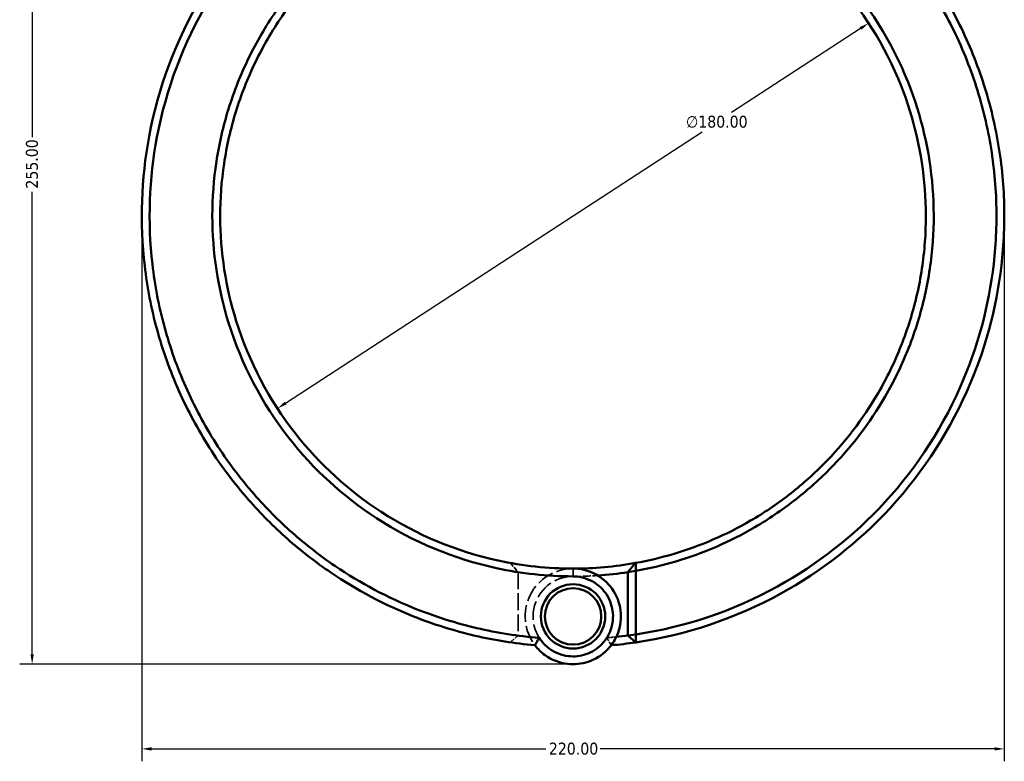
# Model space of a CAD drawing. Header units: millimetres. Extents: x 0 to 898, y 0 to 872.
# Tile 3 of 15: x 273 to 525, y 187 to 376. Entities that reach past the tile are written whole.
import ezdxf

# ---------------------------------------------------------------- set-up
doc = ezdxf.new("R2010")
doc.units = ezdxf.units.MM
doc.linetypes.add('DASHED', pattern=[0.2067, 0.1654, -0.0413])
for name, color, linetype, lineweight in [('Dimension (ANSI)', 7, 'Continuous', 25), ('Hidden (ANSI)', 7, 'DASHED', 35), ('Hidden Narrow (ANSI)', 7, 'DASHED', 25), ('Visible (ANSI)', 7, 'Continuous', 50), ('Visible Narrow (ANSI)', 7, 'Continuous', 35)]:
    doc.layers.add(name, color=color, linetype=linetype, lineweight=lineweight)
doc.styles.add('Note Text (ANSI)', font='tahoma.ttf')
doc.dimstyles.new('Default - mm (ANSI)', dxfattribs={"dimtxt": 3.048, "dimasz": 2.5, "dimexe": 3.175, "dimexo": 1.6002, "dimgap": 0.8, "dimtad": 0, "dimtoh": 1, "dimrnd": 1e-08, "dimzin": 4, "dimdsep": 46, "dimtxsty": 'Note Text (ANSI)', "dimcen": 0.09, "dimdle": 10, "dimclrd": 256, "dimclre": 256, "dimclrt": 256, "dimadec": 1, "dimazin": 1, "dimtfac": 1, "dimtofl": 0, "dimtmove": 0, "dimatfit": 3, "dimfxl": 1, "dimtolj": 1, "dimtzin": 4, "dimlwd": -1, "dimlwe": -1, "dimarcsym": 0})

# ---------------------------------------------------------------- blocks, each defined once
blk = doc.blocks.new('*D7')
at = {"layer": 'Defpoints', "color": 0, "transparency": 16777216}
for p in [(489.97, 375.61), (339.18, 277.31)]:
    blk.add_point(p, dxfattribs=at)
at = {"layer": 'Dimension (ANSI)', "transparency": 16777216}
for p, q in [((487.88, 374.24), (454.98, 352.8)), ((341.28, 278.68), (447.49, 347.91))]:
    blk.add_line(p, q, dxfattribs=at)
for points in [[(487.65, 374.59), (488.11, 373.89), (489.97, 375.61)], [(341.05, 279.03), (341.51, 278.33), (339.18, 277.31)]]:
    blk.add_solid(points, dxfattribs=at)
at = {"layer": 'Dimension (ANSI)', "transparency": 16777216, "insert": (443.39, 352), "char_height": 3.048, "attachment_point": 1, "style": 'Note Text (ANSI)'}
blk.add_mtext('\\A1;∅180.00', dxfattribs=at)
blk = doc.blocks.new('*D8')
at = {"layer": 'Defpoints', "color": 0, "transparency": 16777216}
for p in [(304.58, 326.46), (524.58, 326.46), (524.58, 190.46)]:
    blk.add_point(p, dxfattribs=at)
at = {"layer": 'Dimension (ANSI)', "transparency": 16777216}
for p, q in [((304.58, 324.86), (304.58, 187.29)), ((524.58, 324.86), (524.58, 187.29)), ((307.08, 190.46), (407.62, 190.46)), ((522.08, 190.46), (421.54, 190.46))]:
    blk.add_line(p, q, dxfattribs=at)
for points in [[(307.08, 190.88), (307.08, 190.04), (304.58, 190.46)], [(522.08, 190.88), (522.08, 190.04), (524.58, 190.46)]]:
    blk.add_solid(points, dxfattribs=at)
at = {"layer": 'Dimension (ANSI)', "transparency": 16777216, "insert": (408.42, 192.05), "char_height": 3.048, "attachment_point": 1, "style": 'Note Text (ANSI)'}
blk.add_mtext('\\A1;220.00', dxfattribs=at)
blk = doc.blocks.new('*D9')
at = {"layer": 'Defpoints', "color": 0, "transparency": 16777216}
for p in [(276.62, 467.06), (376.62, 467.06), (414.58, 212.06)]:
    blk.add_point(p, dxfattribs=at)
at = {"layer": 'Dimension (ANSI)', "transparency": 16777216}
for p, q in [((375.02, 467.06), (273.45, 467.06)), ((276.62, 464.56), (276.62, 346.52)), ((276.62, 214.56), (276.62, 332.6)), ((412.98, 212.06), (273.45, 212.06))]:
    blk.add_line(p, q, dxfattribs=at)
for points in [[(276.2, 464.56), (277.04, 464.56), (276.62, 467.06)], [(276.2, 214.56), (277.04, 214.56), (276.62, 212.06)]]:
    blk.add_solid(points, dxfattribs=at)
at = {"layer": 'Dimension (ANSI)', "transparency": 16777216, "insert": (275.03, 333.4), "char_height": 3.048, "attachment_point": 1, "rotation": 90, "style": 'Note Text (ANSI)'}
blk.add_mtext('\\A1;255.00', dxfattribs=at)

msp = doc.modelspace()

# ---------------------------------------------------------------- linework, layer by layer
at = {"layer": 'Hidden (ANSI)', "ltscale": 6.929874}
msp.add_line((398.607, 237.889), (400.579, 235.556), dxfattribs=at)
at = {"layer": 'Hidden (ANSI)', "ltscale": 26.060642}
msp.add_line((400.579, 235.532), (400.579, 219.372), dxfattribs=at)
at = {"layer": 'Hidden (ANSI)', "ltscale": 6.272046}
msp.add_line((400.579, 219.355), (398.598, 217.628), dxfattribs=at)
at = {"layer": 'Hidden (ANSI)', "ltscale": 26.198729}
msp.add_arc((414.579, 224.261), 12.2, 90, 217.16087, dxfattribs=at)
at = {"layer": 'Hidden (ANSI)', "ltscale": 33.997589}
msp.add_arc((414.579, 326.461), 92, 261.24707, 270, dxfattribs=at)
at = {"layer": 'Hidden (ANSI)', "ltscale": 29.241877}
for start, end in [(90, 327.66555), (212.33445, 90)]:
    msp.add_arc((414.579, 224.261), 10.2, start, end, dxfattribs=at)
at = {"layer": 'Hidden (ANSI)', "ltscale": 12.098065}
msp.add_arc((414.579, 326.461), 92, 270, 273.95575, dxfattribs=at)
at = {"layer": 'Hidden (ANSI)', "ltscale": 10.30801}
msp.add_arc((414.579, 326.461), 108, 262.55181, 265.42293, dxfattribs=at)
at = {"layer": 'Hidden (ANSI)', "ltscale": 4.591596}
msp.add_arc((414.579, 326.461), 108, 274.57707, 275.85599, dxfattribs=at)
at = {"layer": 'Hidden (ANSI)', "ltscale": 0.064441}
msp.add_rational_spline([(400.579, 235.532), (400.579, 235.544), (400.579, 235.556)], [1.07597981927, 1.07597643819, 1.07597303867], degree=2, dxfattribs=at)
at = {"layer": 'Hidden (ANSI)', "ltscale": 0.044709}
msp.add_rational_spline([(400.579, 219.355), (400.579, 219.364), (400.579, 219.372)], [1.08681766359, 1.08683652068, 1.0868553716], degree=2, dxfattribs=at)
at = {"layer": 'Hidden (ANSI)', "ltscale": 5.676776}
for points in [[(404.857, 216.891), (405.21, 217.531), (405.579, 218.173), (405.961, 218.805)], [(423.198, 218.805), (423.579, 218.173), (423.948, 217.531), (424.302, 216.891)]]:
    msp.add_open_spline(points, degree=3, dxfattribs=at)
at = {"layer": 'Hidden Narrow (ANSI)', "ltscale": 0.024203}
msp.add_line((414.579, 234.461), (414.579, 234.47), dxfattribs=at)
at = {"layer": 'Visible (ANSI)'}
for p, q in [((428.579, 235.556), (430.551, 237.889)), ((430.579, 235.873), (428.579, 235.556)), ((428.579, 235.556), (428.579, 219.355)), ((430.579, 219.643), (430.579, 235.873)), ((428.579, 219.355), (430.579, 219.643)), ((430.561, 217.628), (428.579, 219.355))]:
    msp.add_line(p, q, dxfattribs=at)
for radius in [8.2, 7.2]:
    msp.add_circle((414.579, 224.261), radius, dxfattribs=at)
for radius, start, end in [(90, 270, 280.22228), (92, 273.95575, 278.75293), (108, 275.85599, 277.44819), (110, 275.07089, 278.35378)]:
    msp.add_arc((414.579, 326.461), radius, start, end, dxfattribs=at)
for points, knots in [([(380.232, 430.961), (366.355, 426.4), (353.407, 419.041), (333.432, 401.668), (325.751, 392.418), (313.309, 371.244), (308.795, 359.181), (304.424, 335.843), (304.04, 324.67), (305.323, 313.693), (305.964, 308.204), (307.02, 302.765), (309.935, 292.108), (311.795, 286.89), (316.275, 276.794), (318.896, 271.915), (324.839, 262.608), (328.162, 258.179), (334.887, 250.493), (338.203, 247.16), (345.232, 240.945), (348.946, 238.062), (359.427, 230.952), (366.514, 227.197), (379.014, 222.225), (384.257, 220.581), (394.615, 218.165), (399.72, 217.347), (404.857, 216.891)], [0.3169911, 0.3169911, 0.3169911, 0.3169911, 0.7146722, 0.7146722, 1.03798, 1.03798, 1.3838528, 1.3838528, 1.6853247, 1.6853247, 1.6853247, 1.8360607, 1.8360607, 1.9867966, 1.9867966, 2.1375326, 2.1375326, 2.2882686, 2.2882686, 2.4163941, 2.4163941, 2.5445197, 2.5445197, 2.7623332, 2.7623332, 2.9120311, 2.9120311, 3.0529272, 3.0529272, 3.0529272, 3.0529272]), ([(405.964, 218.795), (400.592, 219.225), (395.253, 220.058), (384.759, 222.51), (379.603, 224.13), (367.314, 229.028), (360.347, 232.727), (350.048, 239.729), (346.4, 242.567), (339.496, 248.686), (336.241, 251.967), (329.64, 259.531), (326.38, 263.89), (320.553, 273.047), (317.985, 277.846), (313.599, 287.774), (311.78, 292.904), (308.934, 303.38), (307.907, 308.725), (307.287, 314.117), (306.046, 324.9), (306.444, 335.871), (310.776, 358.774), (315.227, 370.603), (327.465, 391.356), (335.012, 400.417), (354.617, 417.428), (367.315, 424.628), (380.917, 429.09), (383.015, 429.779), (385.134, 430.403), (387.27, 430.961)], [-3.0617291, -3.0617291, -3.0617291, -3.0617291, -2.9120311, -2.9120311, -2.7623332, -2.7623332, -2.5445197, -2.5445197, -2.4163941, -2.4163941, -2.2882686, -2.2882686, -2.1375326, -2.1375326, -1.9867966, -1.9867966, -1.8360607, -1.8360607, -1.6853247, -1.6853247, -1.6853247, -1.3838528, -1.3838528, -1.03798, -1.03798, -0.7146722, -0.7146722, -0.3169911, -0.3169911, -0.3169911, -0.2556583, -0.2556583, -0.2556583, -0.2556583]), ([(430.561, 217.628), (443.523, 219.531), (456.14, 223.775), (478.016, 235.815), (487.477, 243.233), (504.101, 261.295), (511.058, 272.122), (520.259, 293.997), (522.996, 304.831), (524.064, 315.832), (524.598, 321.332), (524.717, 326.873), (524.121, 337.913), (523.406, 343.411), (521.158, 354.238), (519.625, 359.568), (515.774, 369.937), (513.457, 374.977), (508.493, 383.927), (505.948, 387.893), (500.371, 395.468), (497.338, 399.076), (488.562, 408.257), (482.402, 413.433), (471.608, 420.656), (467.272, 423.148), (458.302, 427.521), (453.667, 429.403), (448.927, 430.961)], [0.1460669, 0.1460669, 0.1460669, 0.1460669, 0.5040431, 0.5040431, 0.8281609, 0.8281609, 1.1743413, 1.1743413, 1.4758255, 1.4758255, 1.4758255, 1.6265676, 1.6265676, 1.7773097, 1.7773097, 1.9280518, 1.9280518, 2.0787939, 2.0787939, 2.2069247, 2.2069247, 2.3350555, 2.3350555, 2.5528778, 2.5528778, 2.6887397, 2.6887397, 2.8246015, 2.8246015, 2.8246015, 2.8246015]), ([(441.888, 430.961), (444.024, 430.403), (446.143, 429.779), (448.241, 429.09), (452.888, 427.566), (457.431, 425.725), (466.227, 421.446), (470.479, 419.006), (481.068, 411.936), (487.114, 406.869), (495.733, 397.878), (498.711, 394.343), (504.192, 386.921), (506.695, 383.034), (511.579, 374.262), (513.861, 369.32), (517.657, 359.151), (519.171, 353.922), (521.397, 343.298), (522.109, 337.901), (522.714, 327.063), (522.607, 321.621), (522.092, 316.218), (521.063, 305.411), (518.393, 294.762), (509.388, 273.252), (502.566, 262.599), (486.247, 244.821), (476.953, 237.516), (455.535, 225.703), (443.229, 221.538), (430.579, 219.643)], [-2.8859344, -2.8859344, -2.8859344, -2.8859344, -2.8246015, -2.8246015, -2.8246015, -2.6887397, -2.6887397, -2.5528778, -2.5528778, -2.3350555, -2.3350555, -2.2069247, -2.2069247, -2.0787939, -2.0787939, -1.9280518, -1.9280518, -1.7773097, -1.7773097, -1.6265676, -1.6265676, -1.4758255, -1.4758255, -1.4758255, -1.1743413, -1.1743413, -0.8281609, -0.8281609, -0.5040431, -0.5040431, -0.1487092, -0.1487092, -0.1487092, -0.1487092]), ([(414.579, 418.451), (408.129, 418.451), (401.678, 417.77), (388.172, 414.887), (381.159, 412.482), (370.927, 407.535), (367.435, 405.557), (360.74, 401.161), (357.536, 398.745), (348.55, 390.998), (343.26, 385.1), (336.181, 374.82), (333.847, 370.815), (329.807, 362.5), (328.101, 358.19), (325.356, 349.362), (324.317, 344.845), (322.928, 335.705), (322.579, 331.083), (322.579, 326.461), (322.579, 317.217), (323.983, 307.973), (330.024, 288.55), (335.256, 278.56), (348.352, 261.804), (355.954, 254.841), (373.784, 243.267), (384.185, 238.931), (401.44, 235.177), (408.009, 234.471), (414.579, 234.471)], [-3.1415927, -3.1415927, -3.1415927, -3.1415927, -2.9312711, -2.9312711, -2.6912754, -2.6912754, -2.5606895, -2.5606895, -2.4301035, -2.4301035, -2.1738189, -2.1738189, -2.0230633, -2.0230633, -1.8723076, -1.8723076, -1.721552, -1.721552, -1.5707963, -1.5707963, -1.5707963, -1.269285, -1.269285, -0.9073789, -0.9073789, -0.5757643, -0.5757643, -0.2142133, -0.2142133, 0, 0, 0, 0]), ([(430.579, 235.873), (434.016, 236.48), (437.417, 237.282), (447.819, 240.37), (454.622, 243.315), (464.437, 249.047), (467.764, 251.293), (474.096, 256.199), (477.102, 258.859), (485.453, 267.284), (490.265, 273.576), (496.516, 284.375), (498.53, 288.549), (501.907, 297.152), (503.271, 301.581), (505.318, 310.594), (506.001, 315.178), (506.672, 324.396), (506.659, 329.03), (506.299, 333.637), (505.578, 342.851), (503.458, 351.954), (495.923, 370.845), (489.928, 380.397), (475.568, 396.079), (467.449, 402.427), (448.775, 412.577), (438.069, 416.09), (422.942, 418.165), (418.761, 418.451), (414.579, 418.451)], [-2.9668095, -2.9668095, -2.9668095, -2.9668095, -2.8530315, -2.8530315, -2.6130273, -2.6130273, -2.4824181, -2.4824181, -2.3518089, -2.3518089, -2.0955839, -2.0955839, -1.9448633, -1.9448633, -1.7941426, -1.7941426, -1.643422, -1.643422, -1.4927014, -1.4927014, -1.4927014, -1.1912602, -1.1912602, -0.8293786, -0.8293786, -0.49784, -0.49784, -0.1363374, -0.1363374, 0, 0, 0, 0]), ([(414.579, 236.461), (408.167, 236.461), (401.755, 237.149), (384.912, 240.805), (374.756, 245.028), (357.333, 256.308), (349.898, 263.097), (337.074, 279.444), (331.94, 289.198), (325.993, 308.178), (324.6, 317.216), (324.579, 326.261), (324.569, 330.784), (324.901, 335.308), (326.24, 344.256), (327.248, 348.681), (329.917, 357.329), (331.579, 361.554), (335.52, 369.705), (337.798, 373.633), (344.714, 383.715), (349.888, 389.503), (358.682, 397.107), (361.819, 399.48), (368.375, 403.795), (371.795, 405.739), (381.82, 410.597), (388.693, 412.959), (401.932, 415.792), (408.255, 416.461), (414.579, 416.461)], [0, 0, 0, 0, 0.2142133, 0.2142133, 0.5757643, 0.5757643, 0.9073789, 0.9073789, 1.269285, 1.269285, 1.5707963, 1.5707963, 1.5707963, 1.721552, 1.721552, 1.8723076, 1.8723076, 2.0230633, 2.0230633, 2.1738189, 2.1738189, 2.4301035, 2.4301035, 2.5606895, 2.5606895, 2.6912754, 2.6912754, 2.9312711, 2.9312711, 3.1415927, 3.1415927, 3.1415927, 3.1415927]), ([(414.579, 416.461), (418.678, 416.461), (422.778, 416.18), (437.606, 414.141), (448.099, 410.69), (466.392, 400.722), (474.34, 394.489), (488.385, 379.101), (494.239, 369.733), (501.579, 351.219), (503.635, 342.302), (504.32, 333.283), (504.663, 328.774), (504.665, 324.24), (503.989, 315.223), (503.311, 310.741), (501.29, 301.931), (499.947, 297.603), (496.628, 289.199), (494.651, 285.123), (488.521, 274.581), (483.809, 268.442), (475.638, 260.226), (472.699, 257.632), (466.509, 252.849), (463.258, 250.66), (453.669, 245.075), (447.025, 242.206), (436.986, 239.233), (433.784, 238.472), (430.551, 237.889)], [0, 0, 0, 0, 0.1363374, 0.1363374, 0.49784, 0.49784, 0.8293786, 0.8293786, 1.1912602, 1.1912602, 1.4927014, 1.4927014, 1.4927014, 1.643422, 1.643422, 1.7941426, 1.7941426, 1.9448633, 1.9448633, 2.0955839, 2.0955839, 2.3518089, 2.3518089, 2.4824181, 2.4824181, 2.6130273, 2.6130273, 2.8530315, 2.8530315, 2.962783, 2.962783, 2.962783, 2.962783]), ([(404.857, 216.891), (405.587, 215.928), (406.459, 215.076), (409.121, 213.154), (411.116, 212.381), (414.941, 211.937), (416.752, 212.125), (420.269, 213.298), (421.951, 214.349), (424.15, 216.599), (424.868, 217.593), (425.424, 218.673), (425.981, 219.753), (426.376, 220.919), (426.933, 224.043), (426.806, 226.056), (425.616, 229.825), (424.547, 231.574), (421.557, 234.505), (419.568, 235.609), (416.498, 236.347), (415.539, 236.461), (414.579, 236.461)], [-4.0770273, -4.0770273, -4.0770273, -4.0770273, -3.776865, -3.776865, -3.2589381, -3.2589381, -2.8142821, -2.8142821, -2.3328191, -2.3328191, -2.0319047, -2.0319047, -2.0319047, -1.7309903, -1.7309903, -1.2495272, -1.2495272, -0.7641814, -0.7641814, -0.2321496, -0.2321496, 0, 0, 0, 0]), ([(430.579, 235.873), (430.574, 236.209), (430.57, 236.545), (430.56, 237.217), (430.556, 237.553), (430.551, 237.889)], [-0.29867334, -0.29867334, -0.29867334, -0.29867334, -0.14934969, -0.14934969, 0, 0, 0, 0]), ([(414.579, 234.471), (415.368, 234.471), (416.156, 234.379), (418.683, 233.782), (420.327, 232.888), (422.825, 230.493), (423.734, 229.056), (424.774, 225.932), (424.91, 224.25), (424.485, 221.619), (424.168, 220.632), (423.712, 219.714), (423.256, 218.797), (422.662, 217.949), (420.824, 216.023), (419.405, 215.118), (416.425, 214.106), (414.886, 213.944), (411.639, 214.327), (409.948, 214.995), (407.515, 216.789), (406.64, 217.728), (405.964, 218.795)], [0, 0, 0, 0, 0.2321496, 0.2321496, 0.7641814, 0.7641814, 1.2495272, 1.2495272, 1.7309903, 1.7309903, 2.0319047, 2.0319047, 2.0319047, 2.3328191, 2.3328191, 2.8142821, 2.8142821, 3.2589381, 3.2589381, 3.776865, 3.776865, 4.1479233, 4.1479233, 4.1479233, 4.1479233]), ([(405.964, 218.795), (405.774, 218.48), (405.587, 218.163), (405.222, 217.528), (405.042, 217.21), (404.865, 216.891)], [-0.28448272, -0.28448272, -0.28448272, -0.28448272, -0.14221956, -0.14221956, 0, 0, 0, 0]), ([(430.561, 217.628), (430.564, 217.964), (430.567, 218.299), (430.573, 218.971), (430.576, 219.307), (430.579, 219.643)], [-0.27002045, -0.27002045, -0.27002045, -0.27002045, -0.1350169, -0.1350169, 0, 0, 0, 0])]:
    msp.add_open_spline(points, degree=3, knots=knots, dxfattribs=at)
msp.add_open_spline([(404.865, 216.891), (404.862, 216.891), (404.859, 216.891), (404.857, 216.891)], degree=3, dxfattribs=at)
at = {"layer": 'Visible Narrow (ANSI)'}
msp.add_line((414.579, 234.57), (414.579, 236.361), dxfattribs=at)

# ---------------------------------------------------------------- dimensions: what is measured, and where the dimension line sits
at = {"layer": 'Dimension (ANSI)'}
for base, p1, p2, angle, picture, middle in [((276.62, 467.061), (414.578, 212.062), (376.62, 467.061), 90, '*D9', (276.62, 339.561)), ((524.579, 190.461), (304.579, 326.461), (524.579, 326.461), 180, '*D8', (414.579, 190.461))]:
    dim = msp.add_linear_dim(base=base, p1=p1, p2=p2, angle=angle, dimstyle='Default - mm (ANSI)', override={"dimgap": 0.8, "dimtoh": 0, "dimdec": 2, "dimtol": 0, "dimlim": 0, "dimtp": 0, "dimtm": 0, "dimtdec": 2, "dimatfit": 1}, dxfattribs=at)
    dim.commit()
    dim.dimension.update_dxf_attribs({"geometry": picture, "text_midpoint": middle, "dimtype": 160})
dim = msp.add_diameter_dim_2p(p1=(339.184, 277.312), p2=(489.974, 375.609), dimstyle='Default - mm (ANSI)', override={"dimgap": 0.8, "dimtih": 1, "dimdec": 2, "dimlfac": 1, "dimtol": 0, "dimlim": 0, "dimtp": 0, "dimtm": 0, "dimtdec": 2, "dimtofl": 1, "dimatfit": 2}, dxfattribs=at)
dim.commit()
dim.dimension.update_dxf_attribs({"geometry": '*D7', "text_midpoint": (451.236, 350.356), "dimtype": 163})

doc.saveas('drawing.dxf')
